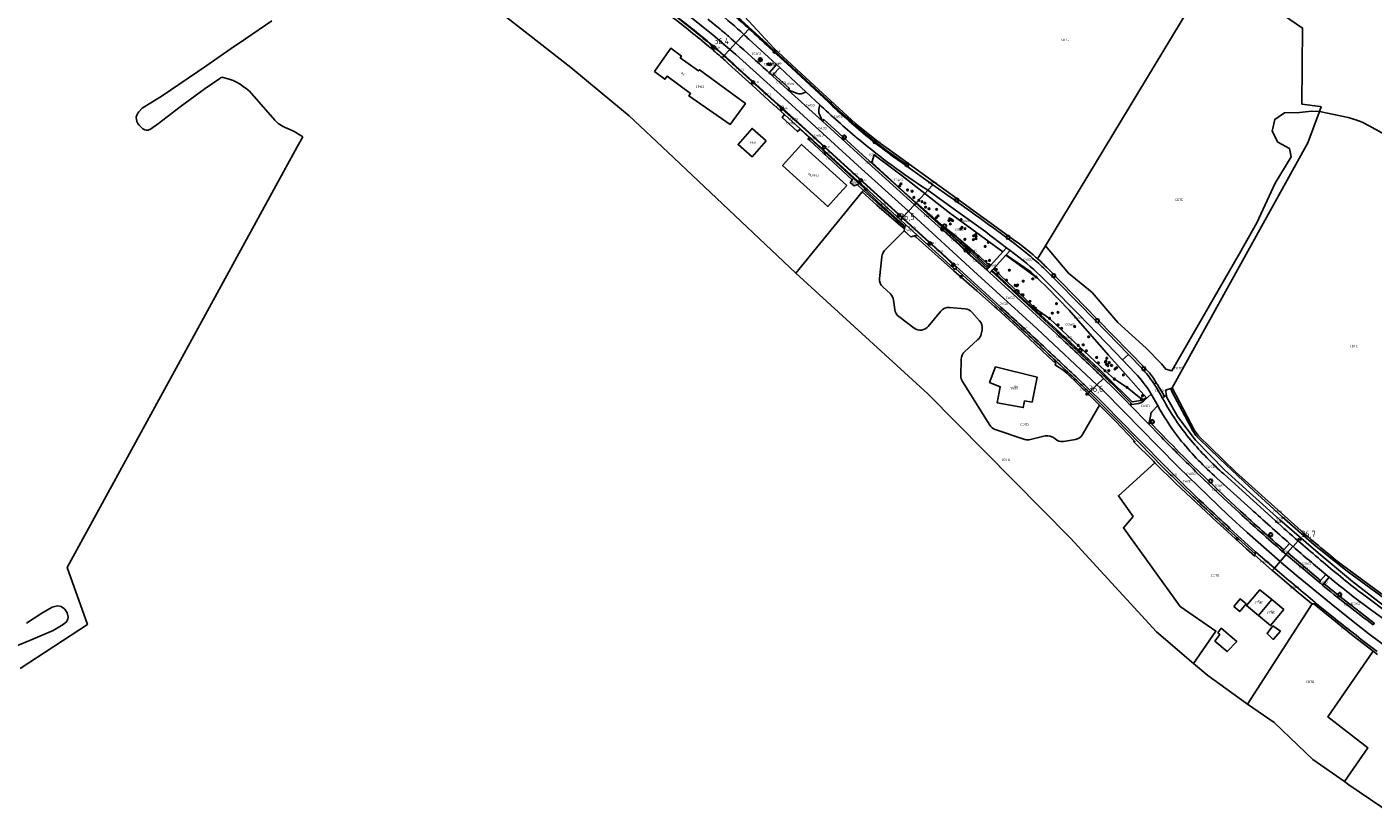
# Model space of a CAD drawing. Extents: x 163074 to 167167, y 441438 to 444019.
# Tile 40 of 49: x 165682 to 166209, y 441688 to 441995. Entities that reach past the tile are written whole.
import ezdxf
from ezdxf.enums import TextEntityAlignment as Align

# ---------------------------------------------------------------- set-up
doc = ezdxf.new("R2010")
doc.units = 0
doc.header["$LTSCALE"] = 4
doc.layers.get('0').update_dxf_attribs({"linetype": 'CONTINUOUS'})
for name, color, linetype in [('CBTD', 7, 'CONTINUOUS'), ('COTD', 7, 'CONTINUOUS'), ('COWG', 7, 'CONTINUOUS'), ('CPND', 7, 'CONTINUOUS'), ('CWGD', 7, 'CONTINUOUS'), ('CWGI', 7, 'CONTINUOUS'), ('G_BTD', 3, 'CONTINUOUS'), ('G_OTD', 32, 'CONTINUOUS'), ('G_OWG', 6, 'CONTINUOUS'), ('G_PND', 1, 'CONTINUOUS'), ('G_WGD', 7, 'CONTINUOUS'), ('G_WGI', 1, 'CONTINUOUS'), ('G_WTD', 5, 'CONTINUOUS'), ('LSHD', 3, 'CONTINUOUS'), ('LWGI', 7, 'CONTINUOUS'), ('NAR', 7, 'CONTINUOUS'), ('PPALHM', 10, 'CONTINUOUS'), ('PVGO', 102, 'CONTINUOUS')]:
    doc.layers.add(name, color=color, linetype=linetype)
for name, color, linetype, true_color in [('PBRD', 7, 'CONTINUOUS', 0xbd2877), ('PPAL', 7, 'CONTINUOUS', 0xbd2877), ('PPUT', 7, 'CONTINUOUS', 0xbd2877)]:
    doc.layers.add(name, color=color, linetype=linetype, true_color=true_color)
doc.styles.add('ISO', font='ISO')

# ---------------------------------------------------------------- blocks, each defined once
blk = doc.blocks.new('lichtmast')
at = {"color": 0}
for p, q in [((-0.6, 0), (-1, 0)), ((-0.71, 0.71), (-0.42, 0.42)), ((0, 0.6), (0, 1)), ((0.42, 0.42), (0.71, 0.71)), ((0.6, 0), (1, 0)), ((-0.42, -0.42), (-0.71, -0.71)), ((0, -0.6), (0, -1)), ((0.42, -0.42), (0.71, -0.71))]:
    blk.add_line(p, q, dxfattribs=at)
blk.add_circle((0, 0), 0.6, dxfattribs=at)
blk = doc.blocks.new('boom')
at = {"color": 0}
for radius in [0.315, 0.225, 0.135]:
    blk.add_circle((0, 0), radius, dxfattribs=at)
blk = doc.blocks.new('verkeersbord')
at = {"color": 0}
for p, q in [((0.5, 0.32), (-0.5, 0.32)), ((-0.5, 0.32), (0, -0.6)), ((0, -0.6), (0.5, 0.32))]:
    blk.add_line(p, q, dxfattribs=at)
blk = doc.blocks.new('kolk')
at = {"color": 0}
blk.add_circle((0, 0), 0.6, dxfattribs=at)
at = {"color": 0, "linetype": 'Continuous', "style": 'ISO'}
blk.add_attdef('KOLK', (-0.04, -0.26), '', height=0.8, dxfattribs=at)
blk = doc.blocks.new('verkeersbord-pl')
at = {"linetype": 'Continuous'}
blk.add_circle((0, 0), 0.03, dxfattribs=at)
blk = doc.blocks.new('afsl-gas')
at = {"color": 0}
blk.add_circle((0, 0), 0.45, dxfattribs=at)
at = {"color": 0, "style": 'ISO'}
blk.add_attdef('AFSL-GAS', (0.7, 0), '', height=0.9, dxfattribs=at)
blk = doc.blocks.new('kilometerpaal')
at = {"color": 0}
for p, q in [((-0.44, 0.44), (0.44, -0.44)), ((-0.44, -0.44), (-0.44, 0.44)), ((0.44, 0.44), (-0.44, -0.44)), ((0.44, -0.44), (0.44, 0.44))]:
    blk.add_line(p, q, dxfattribs=at)
at = {"color": 0, "style": 'ISO'}
blk.add_attdef('KILOMETERPAAL', (0.59, 0.87), '', height=2.5, dxfattribs=at)

msp = doc.modelspace()

# ---------------------------------------------------------------- linework, layer by layer
at = {"layer": 'G_BTD', "linetype": 'Continuous', "transparency": 33554687}
for points in [[(166146.755, 442017.936), (166080.833, 441908.908)], [(166188.145, 441961.5), (166188.286, 441961.886), (166188.804, 441963.311), (166188.401, 441963.401), (166181.3, 441964.388), (166181.555, 441994.165), (166146.755, 442017.936)], [(166080.833, 441908.908), (166089.843, 441898.199), (166099.104, 441890.534), (166109.217, 441878.824), (166120.289, 441868.818), (166126.357, 441862.643), (166127.953, 441860.621), (166130.402, 441859.875), (166156.803, 441905.864), (166163.616, 441917.893), (166170.855, 441933.436), (166177.029, 441943.762), (166176.39, 441946.955), (166171.813, 441949.51), (166169.684, 441953.768), (166170.642, 441958.346), (166174.474, 441960.901), (166180.329, 441961.114), (166185.013, 441961.54), (166188.145, 441961.5)], [(166130.542, 441853.215), (166183.643, 441949.165), (166188.145, 441961.5)], [(166188.145, 441961.5), (166199.368, 441959.147), (166202.385, 441958.251), (166204.867, 441957.328), (166207.58, 441955.898), (166248.779, 441933.096), (166259.009, 441927.242), (166272.689, 441916.077), (166270.738, 441910.485), (166247.755, 441878.413), (166272.444, 441861.763)], [(166080.833, 441908.908), (166077.746, 441903.803)], [(165983.02, 441898.218), (166034.819, 441850.896), (166090.637, 441794.408), (166124.332, 441757.746), (166138.843, 441745.39)], [(166197.952, 441699.089), (166185.62, 441707.736), (166176.649, 441716.2), (166170.482, 441722.217), (166159.956, 441729.356)]]:
    msp.add_lwpolyline(points, dxfattribs=at)
at = {"layer": 'G_OTD', "linetype": 'Continuous', "transparency": 33554687}
for points in [[(165859.905, 442006.182), (165869.81, 441998.253), (165894.912, 441978.708), (165907.25, 441968.478), (165917.766, 441959.808), (165932.98, 441945.506), (165983.02, 441898.218)], [(166009.11, 441929.968), (165983.02, 441898.218)], [(166025.445, 441914.685), (166017.859, 441907.037)], [(166016.72, 441904.619), (166015.866, 441896.116)], [(166017.126, 441892.785), (166020.088, 441890.036)], [(166021.334, 441887.619), (166021.816, 441883.911)], [(166043.308, 441884.707), (166049.399, 441884.153)], [(166023.374, 441881.232), (166029.418, 441876.672)], [(166034.902, 441877.308), (166039.87, 441883.281)], [(166051.983, 441882.874), (166055.042, 441879.543)], [(166056.011, 441876.023), (166055.654, 441874.303)], [(166054.405, 441872.138), (166049.135, 441867.421)], [(166047.803, 441864.497), (166047.711, 441857.968)], [(166048.32, 441855.791), (166059.043, 441838.644)], [(166095.408, 441834.958), (166102.039, 441846.441)], [(166061.169, 441836.97), (166072.769, 441833.103)], [(166074.978, 441833.01), (166080.743, 441834.41)], [(166087.932, 441832.269), (166092.573, 441833.008)], [(166123.723, 441823.905), (166109.401, 441810.987), (166115.161, 441802.829), (166111.389, 441798.393), (166133.656, 441767.692), (166147.622, 441758.004), (166138.843, 441745.39)], [(166154.575, 441767.595), (166157.049, 441770.633), (166159.452, 441768.676), (166156.979, 441765.638), (166154.575, 441767.595)], [(166185.254, 441768.626), (166159.956, 441729.356)], [(166148.326, 441757.276), (166149.715, 441759.136), (166155.767, 441753.915), (166152.04, 441749.963), (166147.245, 441754.136), (166149.087, 441756.619), (166148.326, 441757.276)], [(166172.873, 441758.006), (166170.096, 441754.742), (166167.689, 441757.091), (166169.914, 441760.038), (166172.873, 441758.006)], [(166197.952, 441699.089), (166207.112, 441712.332), (166191.483, 441724.385), (166209.155, 441750.207)], [(166159.956, 441729.356), (166144.432, 441740.632), (166138.843, 441745.39)], [(166197.952, 441699.089), (166199.691, 441697.87), (166212.219, 441689.304), (166214.345, 441687.936)]]:
    msp.add_lwpolyline(points, dxfattribs=at)
for points in [[(166017.859, 441907.037, 0.1720304), (166016.72, 441904.619)], [(166015.866, 441896.116, 0.2348833), (166017.126, 441892.785)], [(166020.088, 441890.036, -0.1754951), (166021.334, 441887.619)], [(166039.87, 441883.281, -0.2466828), (166043.308, 441884.707)], [(166021.816, 441883.911, 0.2014899), (166023.374, 441881.232)], [(166049.399, 441884.153, -0.1864473), (166051.983, 441882.874)], [(166055.042, 441879.543, -0.2415967), (166056.011, 441876.023)], [(166029.418, 441876.672, 0.4004235), (166034.902, 441877.308)], [(166055.654, 441874.303, -0.16004), (166054.405, 441872.138)], [(166049.135, 441867.421, 0.2097166), (166047.803, 441864.497)], [(166047.711, 441857.968, 0.1441862), (166048.32, 441855.791)], [(166059.043, 441838.644, 0.1740644), (166061.169, 441836.97)], [(166072.769, 441833.103, 0.1408624), (166074.978, 441833.01)], [(166080.743, 441834.41, -0.2597246), (166084.495, 441833.371)], [(166084.495, 441833.371, 0.238229), (166087.932, 441832.269)], [(166092.573, 441833.008, 0.2258794), (166095.408, 441834.958)]]:
    msp.add_lwpolyline(points, format="xyb", dxfattribs=at)
at = {"layer": 'G_OWG', "linetype": 'Continuous', "transparency": 33554687}
for points in [[(166069.157, 441910.73), (166044.243, 441928.699), (166019.33, 441946.667), (166015.271, 441949.594), (166007.377, 441955.941), (166006.448, 441956.776), (165990.439, 441971.486), (165974.477, 441986.246), (165953.015, 442009.447)], [(165962.693, 441991.619), (165959.613, 441988.309)], [(165972.498, 441979.637), (165972.013, 441979.976), (165972.331, 441980.37), (165972.747, 441980.075), (165972.498, 441979.637)], [(165973.004, 441979.517), (165972.692, 441979.831), (165973.095, 441980.256), (165973.432, 441979.997), (165973.004, 441979.517)], [(165974.366, 441976.039), (165980.582, 441970.451), (165979.982, 441969.923)], [(166030.067, 441925.569), (166024.337, 441930.754), (166007.783, 441945.777), (165998.483, 441954.259), (165994.02, 441958.348), (165993.482, 441957.716)], [(165983.684, 441953.657), (165983.754, 441953.593), (165984.709, 441954.611), (165988.412, 441951.198)], [(165988.412, 441951.198), (165987.796, 441950.749), (165988.374, 441950.222), (166005.142, 441934.674)], [(166005.676, 441935.286), (165988.412, 441951.198)], [(166033.557, 441929.353), (166024.655, 441936.221), (166013.694, 441944.481), (166012.82, 441941.539), (166025.382, 441929.991), (166030.22, 441925.735)], [(166007.047, 441932.907), (166005.96, 441932.32), (166004.299, 441933.712), (166005.142, 441934.674)], [(166005.676, 441935.286), (166005.142, 441934.674)], [(166005.891, 441935.531), (166005.676, 441935.286)], [(166005.676, 441935.286), (166007.81, 441933.318)], [(166007.81, 441933.318), (166007.047, 441932.907)], [(166009.59, 441930.549), (166007.047, 441932.907)], [(166008.134, 441933.493), (166007.81, 441933.318)], [(166009.11, 441929.968), (166009.59, 441930.549)], [(166025.656, 441915.533), (166024.229, 441916.656), (166014.806, 441924.766), (166009.11, 441929.968)], [(166025.365, 441916.45), (166025.135, 441917.173), (166015.539, 441925.761), (166010.07, 441931.082), (166009.59, 441930.549)], [(166025.365, 441916.45), (166009.59, 441930.549)], [(166033.557, 441929.353), (166030.22, 441925.735)], [(166034.714, 441930.608), (166033.557, 441929.353)], [(166033.557, 441929.353), (166043.288, 441921.845), (166064.148, 441906.485)], [(166029.524, 441924.981), (166030.067, 441925.569)], [(166030.067, 441925.569), (166030.22, 441925.735)], [(166040.393, 441916.224), (166030.067, 441925.569)], [(166044.975, 441913.253), (166039.771, 441917.336), (166030.22, 441925.735)], [(166025.656, 441915.533), (166025.365, 441916.45)], [(166051.092, 441906.945), (166040.896, 441916.121)], [(166029.602, 441912.763), (166030.226, 441912.219), (166044.964, 441899.08), (166053.986, 441891.276), (166060.847, 441885.147), (166061.903, 441884.184)], [(166058.71, 441900.432), (166044.975, 441913.253)], [(166044.975, 441913.253), (166052.997, 441906.346), (166057.754, 441902.249), (166059.214, 441900.993)], [(166051.254, 441906.586), (166058.328, 441900.007)], [(166118.866, 441848.631), (166120.452, 441849.301), (166109.034, 441862.209), (166105.597, 441866.095), (166090.091, 441883.626), (166081.736, 441892.338), (166077.722, 441896.233), (166065.3, 441905.171)], [(166062.801, 441884.317), (166053.955, 441892.387), (166045.68, 441899.89)], [(166059.654, 441898.929), (166067.651, 441891.658), (166068.601, 441890.726), (166085.582, 441875.099)], [(166118.866, 441848.631), (166118.186, 441848.343), (166114.755, 441847.81), (166104.563, 441857.888), (166101.565, 441860.852), (166084.732, 441876.534), (166067.752, 441891.89), (166060.026, 441899.341)], [(166060.486, 441899.85), (166068.323, 441892.453), (166075.492, 441885.595), (166076.79, 441884.353), (166082.423, 441880.468), (166091.972, 441871.469), (166104.185, 441859.96), (166107.876, 441856.676), (166112.787, 441853.464), (166118.866, 441848.631)], [(166119.745, 441861.073), (166101.152, 441880.127), (166082.559, 441899.182)], [(166061.903, 441884.184), (166069.95, 441876.84), (166084.189, 441863.46), (166084.311, 441863.592), (166084.921, 441863.024), (166084.623, 441862.211), (166085.204, 441861.852), (166087.616, 441860.36), (166089.29, 441858.819), (166097.782, 441850.61), (166100.518, 441847.957), (166102.039, 441846.441)], [(166113.96, 441846.591), (166114.508, 441847.106), (166106.536, 441855.18)], [(166124.24, 441855.242), (166123.222, 441857)], [(166128.227, 441850.215), (166127.913, 441852.294), (166129.956, 441852.98)], [(166129.956, 441852.98), (166130.542, 441853.215)], [(166213.706, 441770.718), (166199.054, 441781.535), (166186.159, 441791.753), (166173.448, 441802.908), (166160.821, 441814.452), (166149.096, 441825.45), (166140.871, 441833.373), (166139.763, 441834.607), (166138.596, 441836.453), (166130.324, 441851.835), (166129.956, 441852.98)], [(166180.943, 441797.219), (166155.239, 441820.397), (166140.749, 441834.466), (166139.239, 441836.595), (166130.542, 441853.215)], [(166097.96, 441851.508), (166098.535, 441852.064)], [(166118.866, 441848.631), (166119.401, 441848.206)], [(166128.227, 441850.215), (166127.526, 441849.903)], [(166218.243, 441766.868), (166216.094, 441766.863), (166213.264, 441768), (166201.051, 441777.386), (166187.63, 441788.619), (166172.602, 441801.623), (166160.733, 441812.31), (166151.02, 441821.103), (166139.566, 441832.788), (166132.692, 441841.938), (166128.331, 441849.531), (166128.227, 441850.215)], [(166102.039, 441846.441), (166108.113, 441840.387), (166115.894, 441832.268), (166115.36, 441832.191), (166123.132, 441824.49), (166123.723, 441823.905)], [(166138.687, 441810.615), (166134.219, 441814.95), (166127.001, 441822.135), (166108.405, 441841.101)], [(166129.357, 441832.009), (166121.898, 441839.68), (166121.307, 441839.009)], [(166123.723, 441823.905), (166131.854, 441815.85), (166145.695, 441802.826), (166146.343, 441802.188), (166159.633, 441790.268), (166162.819, 441787.41), (166162.879, 441787.705)], [(166140.236, 441821.118), (166151.299, 441810.569), (166157.27, 441805.02)], [(166162.987, 441788.238), (166156.415, 441794.082), (166152.552, 441797.644)], [(166162.879, 441787.705), (166162.987, 441788.238)], [(166162.879, 441787.705), (166169.683, 441781.756)], [(166162.987, 441788.238), (166163.161, 441789.094)], [(166175.638, 441788.812), (166175.761, 441788.708), (166188.617, 441777.807)], [(166212.612, 441772.482), (166196.612, 441784.233)], [(166169.683, 441781.756), (166170.51, 441782.702)], [(166185.254, 441768.626), (166185.006, 441768.832), (166179.084, 441773.749), (166169.845, 441781.615), (166169.683, 441781.756)], [(166189.932, 441776.709), (166195.543, 441772.049), (166203.578, 441765.813), (166209.657, 441761.126), (166209.196, 441760.502)], [(166185.911, 441768.668), (166185.254, 441768.626)], [(166185.911, 441768.668), (166187.04, 441768.74)], [(166209.155, 441750.207), (166201.44, 441756.11), (166190.869, 441764.594), (166185.911, 441768.668)], [(166209.155, 441750.207), (166210.846, 441748.913)]]:
    msp.add_lwpolyline(points, dxfattribs=at)
for points in [[(166040.186, 441915.333, -0.5735829), (166040.393, 441916.224)], [(166040.393, 441916.224, -0.2566899), (166040.896, 441916.121)], [(166076.986, 441904.479, 0.024396), (166069.157, 441910.73)], [(166050.374, 441906.139, 0.6470381), (166051.254, 441906.586)], [(166051.092, 441906.945, -0.1897439), (166051.254, 441906.586)], [(166077.746, 441903.803, 0.0016316), (166076.986, 441904.479)], [(166077.746, 441903.803, -0.0161268), (166082.559, 441899.182)], [(166079.485, 441868.951, 0.0064892), (166062.801, 441884.317)], [(166085.582, 441875.099, -0.0012672), (166100.243, 441861.33)], [(166094.099, 441855.227, -0.0012008), (166079.485, 441868.951)], [(166100.243, 441861.33, -0.0029694), (166104.176, 441857.514)], [(166123.222, 441857, 0.0352214), (166119.745, 441861.073)], [(166097.96, 441851.508, 0.0023738), (166094.099, 441855.227)], [(166104.176, 441857.514, -0.0017043), (166106.536, 441855.18)], [(166108.405, 441841.101, 0.0061383), (166097.96, 441851.508)], [(166129.357, 441832.009, 0.0083601), (166140.236, 441821.118)], [(166152.552, 441797.644, -0.0005211), (166138.687, 441810.615)], [(166157.27, 441805.02, 0.0092002), (166174.238, 441789.816)], [(166196.612, 441784.233, -0.0082734), (166180.943, 441797.219)]]:
    msp.add_lwpolyline(points, format="xyb", dxfattribs=at)
at = {"layer": 'G_PND', "linetype": 'Continuous', "transparency": 33554687}
for points in [[(165927.73, 441977.075), (165931.759, 441974.076), (165932.618, 441975.252), (165941.849, 441968.509), (165941.203, 441967.626), (165957.351, 441956.433), (165963.306, 441964.653), (165945.27, 441977.841), (165944.907, 441977.344), (165937.785, 441982.546), (165938.262, 441983.2), (165934.607, 441985.87), (165934.058, 441986.271), (165927.73, 441977.075)], [(165971.449, 441950.042), (165965.958, 441943.701), (165960.416, 441948.5), (165965.907, 441954.841), (165971.449, 441950.042)], [(166003.002, 441932.552), (165998.816, 441927.921), (165995.563, 441924.322), (165977.855, 441940.333), (165985.295, 441948.563), (166003.002, 441932.552)], [(166075.597, 441847.717), (166072.678, 441848.143), (166072.153, 441845.519), (166061.92, 441847.42), (166063.168, 441853.687), (166058.937, 441855.392), (166061.301, 441861.431), (166077.634, 441857.398), (166075.597, 441847.717)], [(166164.328, 441764.09), (166159.636, 441767.986), (166164.832, 441774.236), (166169.525, 441770.339)], [(166164.328, 441764.09), (166169.525, 441770.339)], [(166164.328, 441764.09), (166169.021, 441760.193), (166174.217, 441766.443), (166169.525, 441770.339)]]:
    msp.add_lwpolyline(points, dxfattribs=at)
at = {"layer": 'G_WGD', "linetype": 'Continuous', "transparency": 33554687}
for points in [[(165872.012, 442047.827), (165873.754, 442046.628), (165904.59, 442026.001), (165927.773, 442009.341), (165942.765, 441997.741), (165951.321, 441990.878), (165957.271, 441985.791)], [(165948.567, 441997.67), (165953.435, 441993.703)], [(165959.613, 441988.309), (165957.746, 441989.97)], [(165964.771, 441993.853), (165962.693, 441991.619)], [(165964.662, 441989.776), (165975.494, 441979.864)], [(165948.798, 441987.085), (165947.397, 441988.273), (165946.351, 441989.155)], [(165955.025, 441983.377), (165957.271, 441985.791)], [(165957.271, 441985.791), (165959.613, 441988.309)], [(165957.271, 441985.791), (165959.591, 441983.807), (165978.516, 441966.689), (166008.767, 441939.004), (166027.215, 441922.477)], [(165972.662, 441986.579), (165981.33, 441978.545), (165995.833, 441965.074)], [(165954.889, 441983.231), (165954.181, 441982.47)], [(165954.889, 441983.231), (165955.025, 441983.377)], [(165978.634, 441960.287), (165974.425, 441964.094), (165974.367, 441964.147), (165967.418, 441970.449), (165956.558, 441980.331)], [(165967.289, 441972.266), (165959.592, 441979.258)], [(165975.494, 441979.864), (165972.594, 441976.64)], [(165975.494, 441979.864), (165976.744, 441978.674)], [(165972.594, 441976.64), (165971.835, 441977.339)], [(165972.594, 441976.64), (165973.872, 441975.492)], [(165974.366, 441976.039), (165973.872, 441975.492)], [(165973.872, 441975.492), (165979.982, 441969.923)], [(165976.744, 441978.674), (165974.366, 441976.039)], [(165976.744, 441978.674), (165981.209, 441974.54), (165986.952, 441969.201)], [(165967.289, 441972.266), (165976.173, 441964.197)], [(165979.982, 441969.923), (165983.338, 441968.651)], [(165979.982, 441969.923), (165993.482, 441957.716)], [(165986.952, 441969.201), (165986.809, 441969.06)], [(165986.952, 441969.201), (165992.61, 441963.906)], [(165977.928, 441962.6), (165976.173, 441964.197)], [(165992.61, 441963.906), (165992.365, 441963.603)], [(165992.61, 441963.906), (165993.126, 441963.462)], [(165983.684, 441953.657), (165977.66, 441959.188), (165978.634, 441960.287)], [(165986.809, 441954.524), (165977.928, 441962.6)], [(165984.744, 441954.73), (165978.634, 441960.287)], [(165992.14, 441960.995), (165993.482, 441957.716)], [(165984.744, 441954.73), (165983.684, 441953.657)], [(166005.891, 441935.531), (165992.554, 441947.647), (165984.744, 441954.73)], [(166024.88, 441919.945), (166009.501, 441933.923), (165993.06, 441948.839), (165986.809, 441954.524)], [(166029.524, 441924.981), (166023.8, 441930.161), (166007.245, 441945.185), (165993.482, 441957.716)], [(166026.167, 441940.356), (166036.752, 441932.818)], [(166008.134, 441933.493), (166005.891, 441935.531)], [(166008.134, 441933.493), (166008.726, 441932.955), (166024.03, 441919.023)], [(166036.752, 441932.818), (166034.714, 441930.608)], [(166036.752, 441932.818), (166043.416, 441928.073)], [(166034.714, 441930.608), (166033.986, 441931.131)], [(166034.714, 441930.608), (166045.577, 441922.802)], [(166024.88, 441919.945), (166027.215, 441922.477)], [(166027.215, 441922.477), (166029.524, 441924.981)], [(166027.215, 441922.477), (166054.195, 441897.711), (166077.623, 441876.397), (166101.018, 441854.463)], [(166029.524, 441924.981), (166040.186, 441915.333)], [(166024.729, 441919.781), (166024.03, 441919.023)], [(166026.063, 441917.172), (166024.03, 441919.023)], [(166024.729, 441919.781), (166025.153, 441919.394)], [(166024.88, 441919.945), (166025.247, 441919.612), (166025.301, 441919.556)], [(166025.153, 441919.394), (166025.301, 441919.556)], [(166025.301, 441919.556), (166032.715, 441912.814)], [(166026.063, 441917.172), (166025.656, 441915.533)], [(166030.589, 441913.029), (166026.063, 441917.172)], [(166025.445, 441914.685), (166025.656, 441915.533)], [(166029.602, 441912.763), (166028.05, 441912.344), (166025.445, 441914.685)], [(166030.589, 441913.029), (166029.602, 441912.763)], [(166030.589, 441913.029), (166045.019, 441899.942)], [(166032.715, 441912.814), (166040.38, 441905.843), (166045.804, 441900.853)], [(166040.186, 441915.333), (166040.483, 441915.073), (166042.173, 441913.536), (166047.146, 441909.077), (166048.883, 441907.486), (166050.374, 441906.139)], [(166060.123, 441912.303), (166065.61, 441908.112)], [(166050.374, 441906.139), (166057.822, 441899.444)], [(166064.148, 441906.485), (166059.214, 441900.993)], [(166065.61, 441908.112), (166064.148, 441906.485)], [(166066.985, 441907.035), (166065.3, 441905.171)], [(166065.61, 441908.112), (166066.985, 441907.035)], [(166066.985, 441907.035), (166072.078, 441903.144)], [(166045.68, 441899.89), (166045.829, 441900.078)], [(166045.804, 441900.853), (166054.493, 441892.978), (166063.338, 441884.91)], [(166045.804, 441900.853), (166045.894, 441900.727)], [(166058.328, 441900.007), (166058.71, 441900.432)], [(166058.71, 441900.432), (166059.214, 441900.993)], [(166065.3, 441905.171), (166060.486, 441899.85)], [(166058.328, 441900.007), (166057.822, 441899.444)], [(166057.822, 441899.444), (166059.08, 441898.295)], [(166059.654, 441898.929), (166059.08, 441898.295)], [(166059.08, 441898.295), (166068.061, 441890.136), (166085.038, 441874.513)], [(166060.026, 441899.341), (166059.654, 441898.929)], [(166060.486, 441899.85), (166060.026, 441899.341)], [(166081.42, 441898.921), (166084.942, 441895.418), (166094.169, 441885.998), (166105.066, 441874.878), (166113.313, 441866.343)], [(166082.788, 441893.196), (166093.78, 441882.077), (166108.283, 441867.135), (166111.086, 441864.191)], [(166113.313, 441866.343), (166111.086, 441864.191)], [(166111.086, 441864.191), (166116.024, 441859.007)], [(166113.313, 441866.343), (166118.534, 441860.94)], [(166098.535, 441852.064), (166101.018, 441854.463)], [(166101.018, 441854.463), (166103.602, 441856.959)], [(166101.018, 441854.463), (166103.184, 441852.433), (166111.796, 441843.744), (166124.801, 441830.381), (166132.963, 441822.222), (166144.559, 441811.02), (166152.444, 441803.392), (166159.82, 441796.68), (166172.755, 441785.27)], [(166123.233, 441854.999), (166123.405, 441854.691)], [(166123.405, 441854.691), (166124.24, 441855.242)], [(166123.405, 441854.691), (166123.657, 441854.34)], [(166127.526, 441849.903), (166126.853, 441851.083), (166126.158, 441852.251), (166125.446, 441853.399), (166124.713, 441854.533), (166124.478, 441854.888), (166124.24, 441855.242)], [(166119.075, 441847.911), (166119.401, 441848.206)], [(166122.302, 441850.828), (166119.401, 441848.206)], [(166122.302, 441850.828), (166121.986, 441851.356)], [(166124.802, 441846.318), (166122.302, 441850.828)], [(166127.526, 441849.903), (166126.621, 441849.366)], [(166126.621, 441849.366), (166126.837, 441848.971)], [(166117.254, 441847.137), (166113.96, 441846.591)], [(166121.307, 441839.009), (166113.96, 441846.591)], [(166122.063, 441842.786), (166121.307, 441839.009)], [(166124.802, 441846.318), (166122.766, 441844.149)], [(166125.432, 441845.157), (166124.802, 441846.318)], [(166139.239, 441811.194), (166134.78, 441815.521), (166127.569, 441822.698), (166108.977, 441841.661)], [(166121.307, 441839.009), (166125.362, 441834.833)], [(166139.68, 441820.543), (166150.751, 441809.987), (166156.725, 441804.434)], [(166161.305, 441805.876), (166147.925, 441817.944)], [(166150.658, 441819.537), (166170.949, 441801.204)], [(166163.161, 441789.094), (166153.094, 441798.233)], [(166174.238, 441789.816), (166173.709, 441789.216)], [(166174.238, 441789.816), (166176.461, 441792.334)], [(166177.742, 441791.196), (166175.638, 441788.812)], [(166177.742, 441791.196), (166176.461, 441792.334)], [(166177.742, 441791.196), (166177.852, 441791.1)], [(166179.832, 441793.364), (166177.852, 441791.1)], [(166163.161, 441789.094), (166170.51, 441782.702)], [(166172.755, 441785.27), (166170.51, 441782.702)], [(166175.15, 441788.009), (166172.755, 441785.27)], [(166172.755, 441785.27), (166173.366, 441784.731), (166179.83, 441779.246), (166192.817, 441768.658), (166200.665, 441762.315), (166207.517, 441756.931), (166215.644, 441750.969), (166221.353, 441747.016), (166225.466, 441744.339)], [(166175.023, 441788.116), (166173.709, 441789.216)], [(166175.638, 441788.812), (166175.023, 441788.116)], [(166175.023, 441788.116), (166175.15, 441788.009)], [(166175.15, 441788.009), (166188.044, 441777.122)], [(166170.51, 441782.702), (166171.548, 441781.799)], [(166188.617, 441777.807), (166190.639, 441780.223)], [(166191.926, 441779.135), (166189.932, 441776.709)], [(166191.926, 441779.135), (166190.639, 441780.223)], [(166188.617, 441777.807), (166188.044, 441777.122)], [(166188.044, 441777.122), (166189.367, 441776.022)], [(166189.932, 441776.709), (166189.367, 441776.022)], [(166189.367, 441776.022), (166190.338, 441775.223)], [(166187.04, 441768.74), (166186.538, 441769.177)], [(166187.04, 441768.74), (166194.282, 441762.871)], [(166214.714, 441761.775), (166208.208, 441766.464)]]:
    msp.add_lwpolyline(points, dxfattribs=at)
for points in [[(165944.214, 441992.508, 0.0084094), (165928.07, 442004.912)], [(165946.351, 441989.155, 0.0106868), (165931.837, 442000.558)], [(165962.693, 441991.619, 0.0152773), (165952.645, 442000.352)], [(165959.292, 441998.717, -0.0037631), (165964.771, 441993.853)], [(165955.025, 441983.377, 0.0113369), (165944.214, 441992.508)], [(165953.435, 441993.703, -0.010937), (165957.746, 441989.97)], [(165964.662, 441989.776, 0.0031618), (165962.693, 441991.619)], [(165964.771, 441993.853, -0.0056038), (165972.662, 441986.579)], [(165954.181, 441982.47, 0.0083982), (165948.798, 441987.085)], [(165959.613, 441988.309, -0.0018103), (165971.835, 441977.339)], [(165956.558, 441980.331, 0.0039748), (165954.181, 441982.47)], [(165955.025, 441983.377, -0.0048462), (165959.592, 441979.258)], [(165986.809, 441969.06, -0.2324948), (165983.338, 441968.651)], [(165992.365, 441963.603, 0.1713772), (165992.14, 441960.995)], [(165993.126, 441963.462, 0.0120917), (166008.08, 441950.213)], [(165995.833, 441965.074, 0.0125654), (166010.407, 441952.193)], [(166008.08, 441950.213, 0.0264933), (166033.986, 441931.131)], [(166010.407, 441952.193, 0.0230134), (166026.167, 441940.356)], [(166043.416, 441928.073, -0.0089417), (166060.089, 441916.12)], [(166045.577, 441922.802, -0.0109712), (166060.123, 441912.303)], [(166060.089, 441916.12, -0.021103), (166076.039, 441903.836)], [(166045.894, 441900.727, -0.3589626), (166045.829, 441900.078)], [(166072.078, 441903.144, -0.0319483), (166082.788, 441893.196)], [(166076.039, 441903.836, -0.0314656), (166081.42, 441898.921)], [(166045.68, 441899.89, -0.587046), (166045.019, 441899.942)], [(166080.034, 441869.532, 0.0064843), (166063.338, 441884.91)], [(166085.038, 441874.513, -0.0012338), (166099.692, 441860.75)], [(166094.649, 441855.809, -0.0011986), (166080.034, 441869.532)], [(166099.692, 441860.75, -0.002209), (166103.602, 441856.959)], [(166121.986, 441851.356, 0.0460518), (166116.024, 441859.007)], [(166118.534, 441860.94, -0.0544928), (166123.233, 441854.999)], [(166098.535, 441852.064, 0.0022294), (166094.649, 441855.809)], [(166113.96, 441846.591, 0.0057898), (166103.602, 441856.959)], [(166126.621, 441849.366, 0.0193705), (166123.657, 441854.34)], [(166108.977, 441841.661, 0.0060925), (166098.535, 441852.064)], [(166119.075, 441847.911, -0.1197819), (166117.254, 441847.137)], [(166126.837, 441848.971, 0.0487054), (166137.816, 441832.713)], [(166122.766, 441844.149, 0.151941), (166122.063, 441842.786)], [(166134.193, 441832.316, -0.0425907), (166125.432, 441845.157)], [(166125.362, 441834.833, 0.0041946), (166139.68, 441820.543)], [(166147.925, 441817.944, -0.0380742), (166134.193, 441832.316)], [(166137.816, 441832.713, 0.0346675), (166150.658, 441819.537)], [(166153.094, 441798.233, -0.0005215), (166139.239, 441811.194)], [(166176.461, 441792.334, -0.0035548), (166161.305, 441805.876)], [(166156.725, 441804.434, 0.0091916), (166173.709, 441789.216)], [(166170.949, 441801.204, 0.0043595), (166179.832, 441793.364)], [(166190.639, 441780.223, -0.0063384), (166177.852, 441791.1)], [(166179.832, 441793.364, 0.0037799), (166187.666, 441786.675)], [(166203.4, 441773.818, -0.0147964), (166187.666, 441786.675)], [(166186.538, 441769.177, -0.0006533), (166171.548, 441781.799)], [(166191.926, 441779.135, 0.0152996), (166208.208, 441766.464)], [(166209.196, 441760.502, -0.0096162), (166190.338, 441775.223)], [(166203.4, 441773.818, 0.0093015), (166216.261, 441764.341)], [(166210.804, 441749.977, -0.0069467), (166194.282, 441762.871)]]:
    msp.add_lwpolyline(points, format="xyb", dxfattribs=at)
at = {"layer": 'G_WGI', "linetype": 'Continuous', "transparency": 33554687}
for points in [[(165927.951, 442004.751, -0.0084516), (165944.089, 441992.352)], [(165944.089, 441992.352, -0.0113945), (165954.889, 441983.231)], [(165954.889, 441983.231, -0.0049534), (165959.457, 441979.11)]]:
    msp.add_lwpolyline(points, format="xyb", dxfattribs=at)
for points in [[(165967.124, 441972.084), (165959.457, 441979.11)], [(165967.124, 441972.084), (165967.289, 441972.266)], [(165967.124, 441972.084), (165976.023, 441964.024)], [(165976.173, 441964.197), (165976.023, 441964.024)], [(165977.765, 441962.42), (165976.023, 441964.024)], [(165977.928, 441962.6), (165977.765, 441962.42)], [(165986.662, 441954.362), (165977.765, 441962.42)], [(165986.809, 441954.524), (165986.662, 441954.362)], [(165986.662, 441954.362), (165992.926, 441948.691), (166009.367, 441933.775), (166024.729, 441919.781)], [(166025.153, 441919.394), (166032.551, 441912.634)], [(166032.715, 441912.814), (166032.551, 441912.634)], [(166032.551, 441912.634), (166040.245, 441905.695), (166045.668, 441900.706), (166045.804, 441900.853)]]:
    msp.add_lwpolyline(points, dxfattribs=at)
at = {"layer": 'G_WTD', "linetype": 'Continuous', "transparency": 33554687}
for points in [[(165758.174, 441974.926), (165757.661, 441974.64), (165757.382, 441974.457), (165751.722, 441970.537), (165741.858, 441963.319), (165733.447, 441956.781), (165730.294, 441954.511), (165729.313, 441954.208), (165728.577, 441954.167), (165728.046, 441954.3), (165727.318, 441954.621), (165725.84, 441956.174), (165725.314, 441956.83), (165724.929, 441957.508), (165724.696, 441959.215), (165724.893, 441960.01), (165725.318, 441960.795), (165725.69, 441961.351), (165727.013, 441962.789), (165734.909, 441967.653), (165751.939, 441979.283), (165761.893, 441986.128), (165767.526, 441989.923), (165777.853, 441996.951)], [(165778.932, 441958.119), (165769.061, 441969.369)], [(165679.245, 441743.386), (165705.543, 441760.644), (165697.6, 441782.899), (165787.796, 441947.58), (165789.956, 441951.524)], [(165681.69, 441761.065), (165687.769, 441765.082), (165691.829, 441767.346), (165693.896, 441767.877), (165695.267, 441767.607), (165695.837, 441767.306), (165696.45, 441766.9), (165696.775, 441766.611), (165697.68, 441765.111), (165698.001, 441763.413), (165697.877, 441762.767), (165697.527, 441761.83), (165696.028, 441760.609), (165692.128, 441758.249), (165683.301, 441754.49), (165678.226, 441752.396)]]:
    msp.add_lwpolyline(points, dxfattribs=at)
for points in [[(165769.061, 441969.369, 0.1373909), (165758.174, 441974.926)], [(165783.094, 441955.263, -0.1148478), (165778.932, 441958.119)], [(165789.956, 441951.524, 0.0536892), (165783.094, 441955.263)]]:
    msp.add_lwpolyline(points, format="xyb", dxfattribs=at)
at = {"layer": 'LSHD', "linetype": 'Continuous', "lineweight": -3, "transparency": 33554687}
for points in [[(166009.997, 441931.302), (166007.81, 441933.318)], [(166065.581, 441905.176), (166075.141, 441898.738), (166077.722, 441896.233)]]:
    msp.add_lwpolyline(points, dxfattribs=at)
at = {"layer": 'LWGI', "transparency": 33554687}
for points in [[(165950.105, 442006.656), (165950.232, 442006.817), (165950.553, 442006.531, -0.014078), (165961.62, 441997.209, -0.0075271), (165972.936, 441986.872), (165981.602, 441978.839), (165996.106, 441965.367, 0.0125456), (166010.663, 441952.5, 0.0230112), (166019.024, 441945.96), (166026.42, 441940.681), (166026.167, 441940.356)], [(166040.764, 441915.97), (166050.955, 441906.8, -0.9416888), (166050.504, 441906.292), (166049.018, 441907.634), (166047.28, 441909.225), (166042.307, 441913.684), (166040.616, 441915.222), (166040.321, 441915.481), (166040.764, 441915.97)]]:
    msp.add_lwpolyline(points, format="xyb", dxfattribs=at)

# ---------------------------------------------------------------- block references
at = {"layer": 'PBRD', "transparency": 33554687}
for p in [(165950.546, 441986.979), (165969.148, 441981.742), (166010.571, 441930.961), (166054.441, 441904.708), (166047.757, 441896.845), (166079.046, 441882.301), (166155.976, 441794.114)]:
    msp.add_blockref('verkeersbord', p, dxfattribs=at)
at = {"layer": 'PPAL', "transparency": 33554687}
for name, p in [('verkeersbord-pl', (165950.546, 441986.979)), ('lichtmast', (165969.148, 441981.742)), ('lichtmast', (166002.026, 441951.408)), ('lichtmast', (166026.566, 441940.689)), ('verkeersbord-pl', (166010.571, 441930.961)), ('lichtmast', (166046.115, 441926.785)), ('lichtmast', (166041.359, 441916.646)), ('lichtmast', (166066.211, 441912.218)), ('verkeersbord-pl', (166054.441, 441904.708)), ('verkeersbord-pl', (166047.757, 441896.845)), ('lichtmast', (166084.065, 441897.223)), ('lichtmast', (166069.687, 441890.879)), ('verkeersbord-pl', (166079.046, 441882.301)), ('lichtmast', (166101.182, 441879.577)), ('lichtmast', (166094.345, 441867.839)), ('lichtmast', (166119.273, 441860.796)), ('lichtmast', (166122.679, 441839.983)), ('lichtmast', (166145.53, 441816.798)), ('lichtmast', (166169.104, 441795.766)), ('verkeersbord-pl', (166155.976, 441794.114)), ('lichtmast', (166196.108, 441772.33))]:
    msp.add_blockref(name, p, dxfattribs=at)
at = {"layer": 'PPALHM', "transparency": 33554687}
for p, values in [((165950.546, 441986.979), {'KILOMETERPAAL': '36,4'}), ((166023.24, 441918.167), {'KILOMETERPAAL': '36,5'}), ((166097.214, 441850.787), {'KILOMETERPAAL': '36,6'}), ((166180.379, 441793.991), {'KILOMETERPAAL': '36,7'})]:
    msp.add_blockref('kilometerpaal', p, dxfattribs=at).add_auto_attribs(values)
at = {"layer": 'PPUT', "transparency": 33554687}
for name, p, values in [('kolk', (165951.095, 441986.474), {'KOLK': 'Kolk'}), ('kolk', (165974.73, 441984.969), {'KOLK': 'Kolk'}), ('afsl-gas', (165972.417, 441980.009), {'AFSL-GAS': 'Gasput'}), ('afsl-gas', (165973.039, 441979.87), {'AFSL-GAS': 'Gasput'}), ('kolk', (165966.251, 441972.875), {'KOLK': 'Kolk'}), ('kolk', (165977.628, 441962.552), {'KOLK': 'Kolk'}), ('kolk', (165994.172, 441947.503), {'KOLK': 'Kolk'}), ('kolk', (166014.011, 441949.552), {'KOLK': 'Kolk'}), ('kolk', (166008.471, 441934.521), {'KOLK': 'Kolk'}), ('kolk', (166023.525, 441920.841), {'KOLK': 'Kolk'}), ('kolk', (166040.455, 441915.363), {'KOLK': 'Kolk'}), ('kolk', (166035.63, 441909.814), {'KOLK': 'Kolk'}), ('kolk', (166049.655, 441907.099), {'KOLK': 'Kolk'}), ('kolk', (166044.781, 441901.463), {'KOLK': 'Kolk'})]:
    msp.add_blockref(name, p, dxfattribs=at).add_auto_attribs(values)
at = {"layer": 'PVGO', "transparency": 33554687}
for p in [(165994.485, 441944.944), (166023.77, 441932.351), (166024.231, 441933.141), (166026.802, 441930.773), (166028.622, 441930.265), (166029.287, 441927.824), (166031.257, 441926.69), (166032.5, 441926.187), (166033.588, 441925.581), (166033.894, 441924.021), (166035.206, 441923.374), (166038.198, 441923.172), (166038.095, 441919.936), (166038.784, 441920.596), (166043.099, 441918.78), (166043.351, 441919.418), (166043.611, 441917.449), (166044.029, 441919.076), (166044.536, 441918.731), (166047.824, 441919.132), (166048.189, 441916.092), (166049.321, 441915.593), (166047.646, 441915.438), (166049.281, 441911.398), (166052.614, 441911.287), (166052.728, 441912.777), (166053.485, 441913.269), (166053.617, 441911.71), (166053.703, 441912.608), (166057.233, 441908.633), (166058.455, 441910.215), (166057.563, 441902.782), (166058.775, 441901.448), (166058.926, 441903.153), (166060.958, 441899.868), (166061.578, 441899.6), (166062.328, 441898.189), (166065.561, 441895.416), (166066.689, 441899.338), (166072.128, 441895.043), (166075.888, 441895.953), (166077.117, 441896.64), (166068.97, 441893.378), (166069.61, 441893.221), (166069.968, 441893.513), (166071.672, 441889.682), (166072.048, 441889.66), (166074.794, 441887.135), (166076.081, 441885.172), (166076.866, 441884.464), (166085.18, 441886.221), (166082.423, 441880.468), (166083.526, 441882.517), (166085.767, 441882.803), (166085.743, 441877.927), (166087.214, 441876.532), (166092.266, 441877.268), (166093.675, 441869.922), (166095.632, 441870.103), (166097.757, 441873.248), (166096.867, 441867.745), (166100.889, 441865.161), (166101.566, 441863.048), (166104.29, 441863.394), (166104.576, 441863.802), (166104.895, 441864.884), (166105.827, 441863.135), (166104.185, 441859.96), (166104.743, 441862.45), (166105.284, 441861.995), (166105.646, 441859.965), (166106.73, 441862.039), (166108.122, 441860.648), (166108.732, 441861.129), (166111.351, 441858.32), (166107.876, 441856.676), (166112.787, 441853.464), (166118.425, 441848.981), (166118.839, 441850.208)]:
    msp.add_blockref('boom', p, dxfattribs=at)

# ---------------------------------------------------------------- texts
at = {"layer": 'CBTD', "transparency": 33554687, "style": 'ISO'}
for p in [(166088.624, 441989.59), (166133.275, 441926.898), (166201.68, 441869.64), (166132.946, 441860.932), (166065.321, 441825.106), (166184.556, 441738.141)]:
    msp.add_text('CBTD', height=0.9, dxfattribs=at).set_placement(p, align=Align.MIDDLE_CENTER)
at = {"layer": 'COTD', "transparency": 33554687, "style": 'ISO'}
for p in [(166072.654, 441838.906), (166147.328, 441779.757)]:
    msp.add_text('COTD', height=0.9, dxfattribs=at).set_placement(p, align=Align.MIDDLE_CENTER)
at = {"layer": 'COWG', "transparency": 33554687, "style": 'ISO'}
for p in [(165967.554, 441984.163), (165972.38, 441980.027), (165973.062, 441979.902), (165977.227, 441972.951), (165980.659, 441972.358), (165994.788, 441945.47), (165996.736, 441942.997), (166013.365, 441944.677), (166011.775, 441941.614), (166006.055, 441933.654), (166006.905, 441934.382), (166023.189, 441934.667), (166036.563, 441933.596), (166016.555, 441925.34), (166017.383, 441923.066), (166017.478, 441923.763), (166034.959, 441920.603), (166049.584, 441918.606), (166044.389, 441913.345), (166045.639, 441911.14), (166047.184, 441915.164), (166052.095, 441906.865), (166054.351, 441903.135), (166093.801, 441880.743), (166072.108, 441876.378), (166086.794, 441873.416), (166090.469, 441878.042), (166089.446, 441872.996), (166089.528, 441871.734), (166096.295, 441852.58), (166130.561, 441819.156), (166147.773, 441813.379), (166148.884, 441814.976), (166171.831, 441804.911), (166172.432, 441800.83), (166173.078, 441802.229), (166166.695, 441785.195), (166183.139, 441784.497), (166181.82, 441782.974), (166178.362, 441775.213), (166199.512, 441768.443), (166202.323, 441768.83), (166198.379, 441759.09)]:
    msp.add_text('COWG', height=0.9, dxfattribs=at).set_placement(p, align=Align.MIDDLE_CENTER)
at = {"layer": 'CPND', "transparency": 33554687, "style": 'ISO'}
for p in [(165945.518, 441971.148), (165965.933, 441949.271), (165990.429, 441936.443), (166068.286, 441852.972), (166164.581, 441769.164), (166169.273, 441765.266)]:
    msp.add_text('CPND', height=0.9, dxfattribs=at).set_placement(p, align=Align.MIDDLE_CENTER)
at = {"layer": 'CWGD', "transparency": 33554687, "style": 'ISO'}
for p in [(165973.942, 441976.509), (165988.729, 441963.942), (165999.723, 441959.487), (165981.021, 441956.951), (165993.346, 441954.923), (165989.741, 441951.028), (165992.11, 441952.118), (166027.383, 441915.053), (166035.004, 441909.879), (166060.649, 441901.142), (166074.014, 441903.515), (166064.526, 441886.31), (166067.057, 441888.52), (166125.425, 441852.202), (166120.069, 441846.193), (166145.459, 441822.337), (166136.37, 441816.692), (166137.868, 441819.577), (166174.901, 441789.228), (166189.586, 441777.092)]:
    msp.add_text('CWGD', height=0.9, dxfattribs=at).set_placement(p, align=Align.MIDDLE_CENTER)
at = {"layer": 'CWGI', "transparency": 33554687, "style": 'ISO'}
for p in [(165961.089, 441977.756), (165971.649, 441968.146), (165976.976, 441963.306), (165982.287, 441958.48), (166005.982, 441936.981), (166028.934, 441916.096), (166039.178, 441906.797)]:
    msp.add_text('CWGI', height=0.9, dxfattribs=at).set_placement(p, align=Align.MIDDLE_CENTER)
at = {"layer": 'NAR', "transparency": 33554687, "style": 'ISO'}
for s, rotation, p in [('93', 323.9, (165938.761, 441976.276)), ('91', 317.9, (165988.385, 441936.811)), ('85', 349.5, (166069.33, 441853.606)), ('83', 320.3, (166164.672, 441769.588)), ('81', 320.3, (166169.522, 441765.561))]:
    msp.add_text(s, height=0.9, rotation=rotation, dxfattribs=at).set_placement(p, align=Align.MIDDLE_CENTER)

doc.saveas('drawing.dxf')
